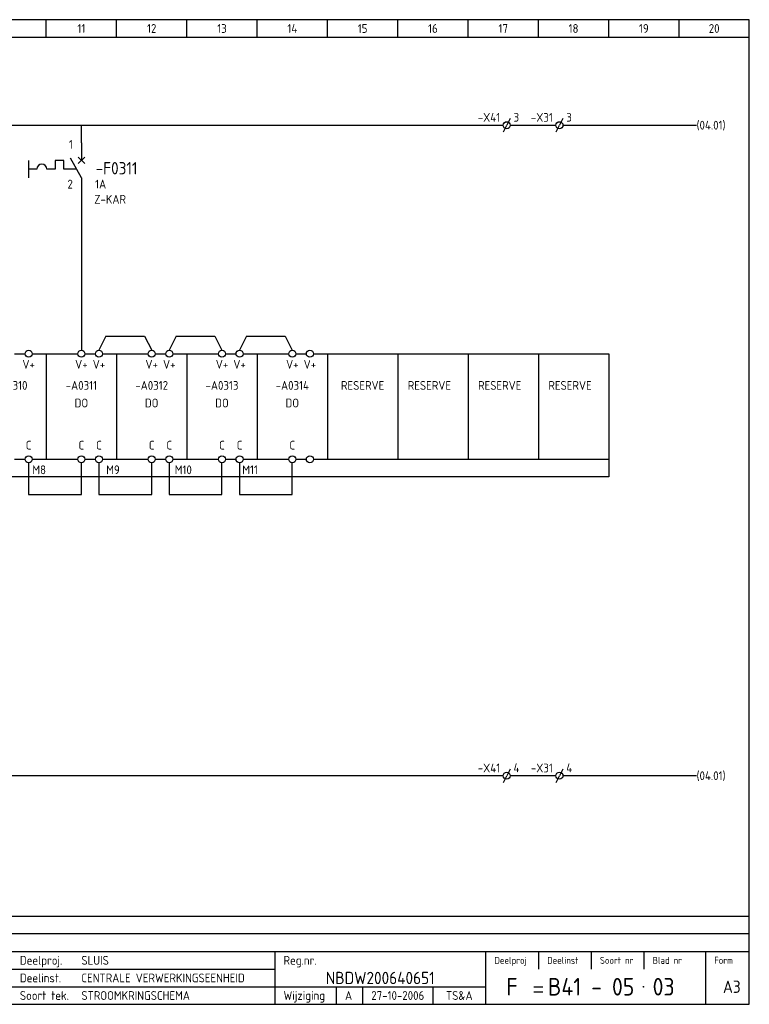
# Model space of a CAD drawing. Extents: x 10 to 410, y 10 to 290.
# Tile 2 of 2: x 202 to 410, y 10 to 290. Entities that reach past the tile are written whole.
import ezdxf
from ezdxf.enums import TextEntityAlignment as Align

# ---------------------------------------------------------------- set-up
doc = ezdxf.new("R2010")
doc.units = 0
doc.header["$LTSCALE"] = 15
doc.header["$MEASUREMENT"] = 0
doc.linetypes.add('DASHEDX2', pattern=[38.1, 25.4, -12.7])
for name, color, linetype in [('0-25', 7, 'CONTINUOUS'), ('0-35', 2, 'CONTINUOUS'), ('0-50', 3, 'CONTINUOUS'), ('B-25', 7, 'CONTINUOUS'), ('B-35', 2, 'CONTINUOUS'), ('S-25', 7, 'CONTINUOUS')]:
    doc.layers.add(name, color=color, linetype=linetype)
doc.styles.add('ISO', font='iso.shx')
doc.styles.get("Standard").update_dxf_attribs({"font": 'iso.shx'})

# ---------------------------------------------------------------- blocks, each defined once
blk = doc.blocks.new('0035')
at = {"layer": 'S-25'}
blk.add_circle((0, 0), 1, dxfattribs=at)
at = {"layer": 'B-25'}
blk.add_attdef('OM1', text='', height=2.5, dxfattribs=at).set_placement((0, -3.01), align=Align.MIDDLE)
blk = doc.blocks.new('KADERA3')
at = {"layer": '0-25'}
for p, q in [((210, 285), (210, 290)), ((230, 285), (230, 290)), ((250, 285), (250, 290)), ((270, 285), (270, 290)), ((290, 285), (290, 290)), ((310, 285), (310, 290)), ((330, 285), (330, 290)), ((350, 285), (350, 290)), ((370, 285), (370, 290)), ((390, 285), (390, 290)), ((10, 285), (410, 285)), ((410, 35), (10, 35)), ((410, 30), (10, 30)), ((350, 25), (350, 20)), ((365, 25), (365, 20)), ((380, 25), (380, 20)), ((200, 20), (275, 20)), ((150, 15), (335, 15)), ((292.5, 15), (292.5, 10)), ((300, 15), (300, 10)), ((320, 15), (320, 10))]:
    blk.add_line(p, q, dxfattribs=at)
at = {"layer": '0-35'}
for p, q in [((275, 25), (275, 10)), ((335, 25), (335, 10)), ((397.5, 25), (397.5, 10))]:
    blk.add_line(p, q, dxfattribs=at)
at = {"layer": '0-50'}
for p, q in [((10, 25), (410, 25)), ((348.75, 15), (351.25, 15)), ((348.75, 13.5), (351.25, 13.5))]:
    blk.add_line(p, q, dxfattribs=at)
blk.add_lwpolyline([(10, 10), (410, 10), (410, 290), (10, 290)], close=True, dxfattribs=at)
at = {"layer": '0-50', "const_width": 0.25}
blk.add_lwpolyline([(379.75, 15, 1), (380, 15, 1)], format="xyb", close=True, dxfattribs=at)
at = {"layer": '0-25', "style": 'ISO'}
for s, height, p in [('Deelproj.', 2.5, (202.5, 22.5)), ('Reg.nr.', 2.5, (277.5, 22.5)), ('Deelproj', 2, (337.5, 22.5)), ('Deelinst', 2, (352.5, 22.5)), ('Soort nr', 2, (367.5, 22.5)), ('Blad nr', 2, (382.5, 22.5)), ('Form', 2, (400, 22.5)), ('Deelinst.', 2.5, (202.5, 17.5)), ('Soort tek.', 2.5, (202.5, 12.5)), ('Wijziging', 2.5, (277.5, 12.5))]:
    blk.add_text(s, height=height, dxfattribs=at).set_placement(p, align=Align.MIDDLE_LEFT)
for tag, p in [('STR1', (20, 287.5)), ('STR2', (40, 287.5)), ('STR3', (60, 287.5)), ('STR4', (80, 287.5)), ('STR5', (100, 287.5)), ('STR6', (120, 287.5)), ('STR7', (140, 287.5)), ('STR8', (160, 287.5)), ('STR9', (180, 287.5)), ('STR10', (200, 287.5)), ('STR11', (220, 287.5)), ('STR12', (240, 287.5)), ('STR13', (260, 287.5)), ('STR14', (280, 287.5)), ('STR15', (300, 287.5)), ('STR16', (320, 287.5)), ('STR17', (340, 287.5)), ('STR18', (360, 287.5)), ('STR19', (380, 287.5)), ('STR20', (400, 287.5)), ('W', (180, 12.5)), ('Z', (310, 12.5)), ('Y', (327.5, 12.5))]:
    blk.add_attdef(tag, text='', height=2.5, dxfattribs=at).set_placement(p, align=Align.MIDDLE)
for tag, p in [('N', (220, 22.5)), ('B', (92.5, 17.5)), ('P', (220, 17.5)), ('C', (92.5, 12.5)), ('U', (220, 12.5)), ('REV', (295, 12.5))]:
    blk.add_attdef(tag, text='', height=2.5, dxfattribs=at).set_placement(p, align=Align.MIDDLE_LEFT)
at = {"layer": '0-35', "style": 'ISO'}
blk.add_attdef('RNR', text='', height=3.5, dxfattribs=at).set_placement((305, 17.5), align=Align.MIDDLE)
for tag, p in [('X', (178.5, 17.5)), ('FORM', (402.5, 15))]:
    blk.add_attdef(tag, text='', height=3.5, dxfattribs=at).set_placement(p, align=Align.MIDDLE_LEFT)
at = {"layer": '0-50', "style": 'ISO'}
for tag, p in [('M', (342.5, 15)), ('O', (365, 15))]:
    blk.add_attdef(tag, text='', height=5, dxfattribs=at).set_placement(p, align=Align.MIDDLE)
blk.add_attdef('Q', text='', height=5, dxfattribs=at).set_placement((382.5, 15), align=Align.MIDDLE_LEFT)
blk = doc.blocks.new('A$C1CBF7456')
at = {"layer": 'S-25'}
for p, q in [((0, 0), (0, -5)), ((-15, -5), (-15, -10)), ((-7.5, -5), (-7.5, -7.5)), ((-5, -5), (-7.5, -5)), ((-5, -7.5), (-5, -5)), ((0, -10), (-3.12, -4.38)), ((0.94, -4.06), (-0.94, -5.94)), ((-0.94, -4.06), (0.94, -5.94)), ((-12.65, -7.5), (-15, -7.5)), ((-7.5, -7.5), (-9.85, -7.5)), ((-1.39, -7.5), (-5, -7.5)), ((0, -10), (0, -15))]:
    blk.add_line(p, q, dxfattribs=at)
blk.add_arc((-11.25, -7.5), 1.4, 0, 180, dxfattribs=at)
at = {"layer": 'B-25'}
for tag, p in [('KN1', (-2.43, -1.73)), ('KN2', (-2.43, -13.01))]:
    blk.add_attdef(tag, text='', height=2.5, dxfattribs=at).set_placement(p, align=Align.RIGHT)
blk.add_attdef('OM1', (3.91, -13.01), '', height=2.5, dxfattribs=at)
at = {"layer": 'B-35'}
blk.add_attdef('KT', (4.05, -8.99), '', height=3.5, dxfattribs=at)
blk = doc.blocks.new('0033')
at = {"layer": 'S-25'}
for p in [(-0.94, -1.88), (0.94, 1.88)]:
    blk.add_line(p, (0, 0), dxfattribs=at)
blk.add_circle((0, 0), 1, dxfattribs=at)
at = {"layer": 'B-25'}
blk.add_attdef('KT', text='', height=2.5, dxfattribs=at).set_placement((-2, -1), align=Align.RIGHT)
blk.add_attdef('KN1', (2, -1.01), '', height=2.5, dxfattribs=at)

msp = doc.modelspace()

# ---------------------------------------------------------------- linework, layer by layer
at = {"layer": 'S-25'}
for p, q in [((23, 260), (210, 260)), ((210, 260), (340, 260)), ((220, 255), (220, 260)), ((342, 260), (355, 260)), ((357, 260), (395, 260)), ((220, 240), (220, 196)), ((227, 200), (225, 196)), ((227, 200), (238, 200)), ((238, 200), (240, 196)), ((247, 200), (245, 196)), ((247, 200), (258, 200)), ((258, 200), (260, 196)), ((267, 200), (265, 196)), ((267, 200), (278, 200)), ((278, 200), (280, 196)), ((201, 195), (204, 195)), ((206, 195), (210, 195)), ((210, 195), (210, 165)), ((210, 195), (219, 195)), ((221, 195), (224, 195)), ((226, 195), (230, 195)), ((230, 195), (230, 165)), ((230, 195), (239, 195)), ((241, 195), (244, 195)), ((246, 195), (250, 195)), ((250, 195), (250, 165)), ((250, 195), (259, 195)), ((261, 195), (264, 195)), ((266, 195), (279, 195)), ((270, 195), (270, 165)), ((281, 195), (284, 195)), ((286, 195), (370, 195)), ((290, 195), (290, 165)), ((310, 195), (310, 165)), ((330, 195), (330, 165)), ((350, 195), (350, 165)), ((370, 195), (370, 165)), ((201, 165), (204, 165)), ((205, 164), (205, 155)), ((206, 165), (210, 165)), ((210, 165), (219, 165)), ((220, 155), (220, 164)), ((220, 155), (220, 164)), ((220, 155), (220, 164)), ((221, 165), (224, 165)), ((225, 164), (225, 155)), ((226, 165), (230, 165)), ((230, 165), (239, 165)), ((240, 155), (240, 164)), ((240, 155), (240, 164)), ((241, 165), (244, 165)), ((245, 164), (245, 155)), ((246, 165), (250, 165)), ((250, 165), (259, 165)), ((260, 155), (260, 164)), ((261, 165), (264, 165)), ((265, 164), (265, 155)), ((266, 165), (279, 165)), ((280, 155), (280, 164)), ((281, 165), (284, 165)), ((286, 165), (370, 165)), ((370, 160), (20, 160)), ((205, 155), (220, 155)), ((225, 155), (240, 155)), ((245, 155), (260, 155)), ((265, 155), (280, 155))]:
    msp.add_line(p, q, dxfattribs=at)
at = {"layer": 'S-25', "linetype": 'DASHEDX2'}
for p, q in [((370, 165), (370, 160)), ((340, 75), (23, 75)), ((355, 75), (342, 75)), ((395, 75), (357, 75))]:
    msp.add_line(p, q, dxfattribs=at)

# ---------------------------------------------------------------- block references
at = {"layer": 'S-25'}
ref = msp.add_blockref('KADERA3', (0, 0), dxfattribs=at)
ref.add_attrib('N', 'SLUIS', dxfattribs={"layer": '0-25', "height": 2.5, "style": 'ISO'}).set_placement((220, 22.5), align=Align.MIDDLE_LEFT)
ref.add_attrib('P', 'CENTRALE VERWERKINGSEENHEID', dxfattribs={"layer": '0-25', "height": 2.5, "style": 'ISO'}).set_placement((220, 17.5), align=Align.MIDDLE_LEFT)
ref.add_attrib('U', 'STROOMKRINGSCHEMA', dxfattribs={"layer": '0-25', "height": 2.5, "style": 'ISO'}).set_placement((220, 12.5), align=Align.MIDDLE_LEFT)
ref.add_attrib('M', 'F', dxfattribs={"layer": '0-50', "height": 5, "style": 'ISO'}).set_placement((342.5, 15), align=Align.MIDDLE)
ref.add_attrib('O', 'B41 - 05', dxfattribs={"layer": '0-50', "height": 5, "style": 'ISO'}).set_placement((365, 15), align=Align.MIDDLE)
ref.add_attrib('Q', '03', dxfattribs={"layer": '0-50', "height": 5, "style": 'ISO'}).set_placement((382.5, 15), align=Align.MIDDLE_LEFT)
ref.add_attrib('RNR', 'NBDW200640651', dxfattribs={"layer": '0-35', "height": 3.5, "style": 'ISO'}).set_placement((305, 17.5), align=Align.MIDDLE)
ref.add_attrib('FORM', 'A3', dxfattribs={"layer": '0-35', "height": 3.5, "style": 'ISO'}).set_placement((402.5, 15), align=Align.MIDDLE_LEFT)
ref.add_attrib('REV', 'A', dxfattribs={"layer": '0-25', "height": 2.5, "style": 'ISO'}).set_placement((295, 12.5), align=Align.MIDDLE_LEFT)
ref.add_attrib('Z', '27-10-2006', dxfattribs={"layer": '0-25', "height": 2.5, "style": 'ISO'}).set_placement((310, 12.5), align=Align.MIDDLE)
ref.add_attrib('Y', 'TS&A', dxfattribs={"layer": '0-25', "height": 2.5, "style": 'ISO'}).set_placement((327.5, 12.5), align=Align.MIDDLE)
ref.add_attrib('STR11', '11', dxfattribs={"layer": '0-25', "height": 2.5, "style": 'ISO'}).set_placement((220, 287.5), align=Align.MIDDLE)
ref.add_attrib('STR12', '12', dxfattribs={"layer": '0-25', "height": 2.5, "style": 'ISO'}).set_placement((240, 287.5), align=Align.MIDDLE)
ref.add_attrib('STR13', '13', dxfattribs={"layer": '0-25', "height": 2.5, "style": 'ISO'}).set_placement((260, 287.5), align=Align.MIDDLE)
ref.add_attrib('STR14', '14', dxfattribs={"layer": '0-25', "height": 2.5, "style": 'ISO'}).set_placement((280, 287.5), align=Align.MIDDLE)
ref.add_attrib('STR15', '15', dxfattribs={"layer": '0-25', "height": 2.5, "style": 'ISO'}).set_placement((300, 287.5), align=Align.MIDDLE)
ref.add_attrib('STR16', '16', dxfattribs={"layer": '0-25', "height": 2.5, "style": 'ISO'}).set_placement((320, 287.5), align=Align.MIDDLE)
ref.add_attrib('STR17', '17', dxfattribs={"layer": '0-25', "height": 2.5, "style": 'ISO'}).set_placement((340, 287.5), align=Align.MIDDLE)
ref.add_attrib('STR18', '18', dxfattribs={"layer": '0-25', "height": 2.5, "style": 'ISO'}).set_placement((360, 287.5), align=Align.MIDDLE)
ref.add_attrib('STR19', '19', dxfattribs={"layer": '0-25', "height": 2.5, "style": 'ISO'}).set_placement((380, 287.5), align=Align.MIDDLE)
ref.add_attrib('STR20', '20', dxfattribs={"layer": '0-25', "height": 2.5, "style": 'ISO'}).set_placement((400, 287.5), align=Align.MIDDLE)
ref = msp.add_blockref('0033', (341, 260), dxfattribs=at)
ref.add_attrib('KN1', '3', (342.93, 261), dxfattribs={"layer": 'B-25', "height": 2.5})
ref.add_attrib('KT', '-X41', dxfattribs={"layer": 'B-25', "height": 2.5}).set_placement((339.12, 260.96), align=Align.RIGHT)
ref = msp.add_blockref('0033', (356, 260), dxfattribs=at)
ref.add_attrib('KN1', '3', (357.93, 261), dxfattribs={"layer": 'B-25', "height": 2.5})
ref.add_attrib('KT', '-X31', dxfattribs={"layer": 'B-25', "height": 2.5}).set_placement((354.12, 260.96), align=Align.RIGHT)
for name, p, values in [('A$C1CBF7456', (220, 255), {'KT': '-F0311', 'OM1': '1A', 'KN1': '1', 'KN2': '2'}), ('0035', (205, 195), {'OM1': 'V+'}), ('0035', (220, 195), {'OM1': 'V+'}), ('0035', (225, 195), {'OM1': 'V+'}), ('0035', (240, 195), {'OM1': 'V+'}), ('0035', (245, 195), {'OM1': 'V+'}), ('0035', (260, 195), {'OM1': 'V+'}), ('0035', (265, 195), {'OM1': 'V+'}), ('0035', (280, 195), {'OM1': 'V+'}), ('0035', (285, 195), {'OM1': 'V+'})]:
    msp.add_blockref(name, p, dxfattribs=at).add_auto_attribs(values)
ref = msp.add_blockref('0035', (205, 165), dxfattribs=at)
ref.add_attrib('OM1', 'C', dxfattribs={"layer": 'B-25', "height": 2.5}).set_placement((205, 169), align=Align.MIDDLE)
ref = msp.add_blockref('0035', (220, 165), dxfattribs=at)
ref.add_attrib('OM1', 'C', dxfattribs={"layer": 'B-25', "height": 2.5}).set_placement((220, 169), align=Align.MIDDLE)
ref = msp.add_blockref('0035', (225, 165), dxfattribs=at)
ref.add_attrib('OM1', 'C', dxfattribs={"layer": 'B-25', "height": 2.5}).set_placement((225, 169), align=Align.MIDDLE)
ref = msp.add_blockref('0035', (240, 165), dxfattribs=at)
ref.add_attrib('OM1', 'C', dxfattribs={"layer": 'B-25', "height": 2.5}).set_placement((240, 169), align=Align.MIDDLE)
ref = msp.add_blockref('0035', (245, 165), dxfattribs=at)
ref.add_attrib('OM1', 'C', dxfattribs={"layer": 'B-25', "height": 2.5}).set_placement((245, 169), align=Align.MIDDLE)
ref = msp.add_blockref('0035', (260, 165), dxfattribs=at)
ref.add_attrib('OM1', 'C', dxfattribs={"layer": 'B-25', "height": 2.5}).set_placement((260, 169), align=Align.MIDDLE)
ref = msp.add_blockref('0035', (265, 165), dxfattribs=at)
ref.add_attrib('OM1', 'C', dxfattribs={"layer": 'B-25', "height": 2.5}).set_placement((265, 169), align=Align.MIDDLE)
ref = msp.add_blockref('0035', (280, 165), dxfattribs=at)
ref.add_attrib('OM1', 'C', dxfattribs={"layer": 'B-25', "height": 2.5}).set_placement((280, 169), align=Align.MIDDLE)
msp.add_blockref('0035', (285, 165), dxfattribs=at)
ref = msp.add_blockref('0033', (341, 75), dxfattribs=at)
ref.add_attrib('KN1', '4', (342.93, 76), dxfattribs={"layer": 'B-25', "height": 2.5})
ref.add_attrib('KT', '-X41', dxfattribs={"layer": 'B-25', "height": 2.5}).set_placement((339.12, 75.96), align=Align.RIGHT)
ref = msp.add_blockref('0033', (356, 75), dxfattribs=at)
ref.add_attrib('KN1', '4', (357.93, 76), dxfattribs={"layer": 'B-25', "height": 2.5})
ref.add_attrib('KT', '-X31', dxfattribs={"layer": 'B-25', "height": 2.5}).set_placement((354.12, 75.96), align=Align.RIGHT)

# ---------------------------------------------------------------- texts
at = {"layer": 'B-25'}
for p in [(395, 260), (395, 75)]:
    msp.add_text('(04.01)', height=2.5, dxfattribs=at).set_placement(p, align=Align.MIDDLE_LEFT)
for s, p in [('Z-KAR', (228.18, 238.93)), ('-A0310', (200, 186)), ('-A0311', (220, 186)), ('-A0312', (240, 186)), ('-A0313', (260, 186)), ('-A0314', (280, 186)), ('RESERVE', (300, 186)), ('RESERVE', (319, 186)), ('RESERVE', (339, 186)), ('RESERVE', (359, 186)), ('DO', (220, 181)), ('DO', (240, 181)), ('DO', (260, 181)), ('DO', (280, 181)), ('M8', (208, 162)), ('M9', (229, 162)), ('M10', (249, 162)), ('M11', (268, 162))]:
    msp.add_text(s, height=2.5, dxfattribs=at).set_placement(p, align=Align.MIDDLE)

doc.saveas('drawing.dxf')
